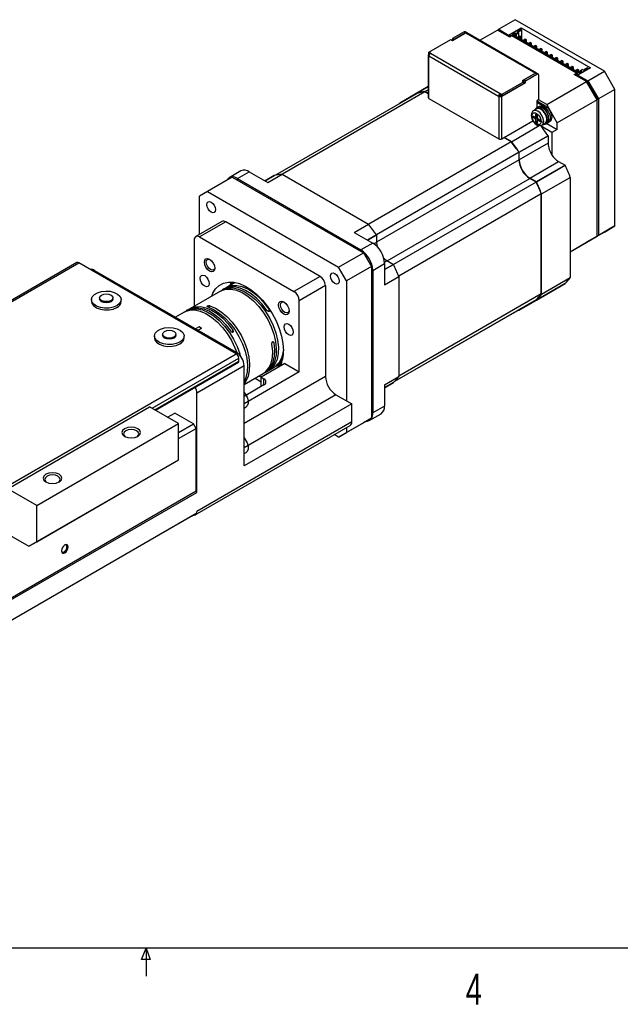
# Model space of a CAD drawing. Extents: x 11 to 421, y 5 to 275.
# Tile 3 of 7: x 206 to 252, y 6 to 81. Entities that reach past the tile are written whole.
import ezdxf
from ezdxf.enums import TextEntityAlignment as Align

# ---------------------------------------------------------------- set-up
doc = ezdxf.new("R2010")
doc.units = 0
doc.layers.get('0').update_dxf_attribs({"linetype": 'CONTINUOUS'})

msp = doc.modelspace()

# ---------------------------------------------------------------- linework, layer by layer
at = {"color": 7, "linetype": 'CONTINUOUS'}
for p, q in [((244.3433, 81.3767), (243.0705, 80.642)), ((251.2123, 77.4113), (244.3433, 81.3767)), ((240.4037, 80.4347), (239.5147, 79.9215)), ((239.5168, 79.7804), (240.5289, 80.3647)), ((240.5249, 80.3647), (239.636, 79.8516)), ((240.5249, 80.3647), (240.4037, 80.4347)), ((240.6126, 80.3744), (240.4914, 80.4444)), ((240.5289, 80.3647), (245.8989, 77.2647)), ((245.9846, 77.2732), (240.6146, 80.3732)), ((241.6098, 79.7987), (242.9695, 80.5837)), ((242.9695, 80.5837), (243.0705, 80.642)), ((243.919, 80.0355), (242.9695, 80.5837)), ((243.0705, 80.642), (243.8382, 80.1988)), ((243.8382, 80.1988), (244.8079, 80.7586)), ((244.7271, 80.6653), (243.8786, 80.1755)), ((244.1412, 80.2454), (244.3392, 80.3597)), ((244.1816, 80.2221), (244.3594, 80.3247)), ((244.3392, 80.3597), (244.4079, 80.3201)), ((244.3594, 80.3247), (244.3392, 80.3597)), ((244.3594, 80.3247), (244.3594, 80.1195)), ((244.4079, 80.3061), (244.5776, 80.4041)), ((244.4079, 80.2594), (244.618, 80.3807)), ((244.4079, 80.3201), (244.4079, 80.3061)), ((244.4079, 80.3061), (244.4079, 80.2594)), ((244.4847, 80.4437), (244.7978, 80.6245)), ((244.5534, 80.4041), (244.4847, 80.4437)), ((244.5251, 80.4204), (244.818, 80.5895)), ((244.5776, 80.4041), (244.5534, 80.4041)), ((244.618, 80.3807), (244.5776, 80.4041)), ((244.618, 80.0541), (244.618, 80.3807)), ((244.7271, 80.6653), (244.7978, 80.6245)), ((244.818, 80.5895), (244.7978, 80.6245)), ((244.8079, 80.7586), (250.1415, 77.6796)), ((244.8079, 80.607), (244.8079, 80.7586)), ((244.818, 80.5895), (244.818, 79.8547)), ((237.6985, 78.873), (239.3935, 79.8516)), ((239.3935, 79.8516), (239.5168, 79.7804)), ((239.636, 79.8516), (239.5147, 79.9215)), ((239.5147, 79.9215), (239.5147, 79.7816)), ((239.636, 79.8516), (239.636, 79.8492)), ((243.8382, 80.0822), (243.8382, 80.1988)), ((243.9695, 80.123), (243.8786, 80.1755)), ((243.8786, 80.1755), (243.8786, 80.0588)), ((244.0806, 80.1288), (243.919, 80.0355)), ((243.9695, 80.123), (244.0705, 80.1813)), ((243.9742, 80.0674), (243.9695, 80.123)), ((244.0705, 80.1813), (249.1415, 77.2539)), ((244.0705, 80.1813), (244.0752, 80.1257)), ((249.0506, 77.2597), (244.0806, 80.1288)), ((249.2526, 77.2947), (244.1412, 80.2454)), ((244.4079, 80.2594), (244.4079, 80.0915)), ((244.6968, 80.0996), (244.5958, 80.0413)), ((244.5958, 80.0413), (244.5958, 79.983)), ((244.6968, 79.983), (244.5958, 80.0413)), ((244.7978, 80.0413), (244.6968, 80.0996)), ((244.6968, 79.983), (244.7978, 80.0413)), ((244.6968, 79.9247), (244.6968, 79.983)), ((244.7978, 79.8664), (244.7978, 80.0413)), ((245.1009, 79.8664), (244.9999, 79.8081)), ((244.9999, 79.8081), (244.9999, 79.7498)), ((245.1009, 79.7497), (244.9999, 79.8081)), ((245.2019, 79.8081), (245.1009, 79.8664)), ((245.1009, 79.7497), (245.2019, 79.8081)), ((245.1009, 79.6914), (245.1009, 79.7497)), ((245.2019, 79.6331), (245.2019, 79.8081)), ((245.5049, 79.6331), (245.4039, 79.5748)), ((245.4039, 79.5748), (245.4039, 79.5165)), ((245.5049, 79.5165), (245.4039, 79.5748)), ((245.606, 79.5748), (245.5049, 79.6331)), ((245.5049, 79.5165), (245.606, 79.5748)), ((245.606, 79.3999), (245.606, 79.5748)), ((237.8217, 78.8019), (237.6985, 78.873)), ((237.6985, 78.7331), (237.6985, 78.873)), ((237.8217, 78.8019), (237.8197, 78.8007)), ((237.8197, 78.8007), (243.1897, 75.7007)), ((245.5049, 79.4582), (245.5049, 79.5165)), ((245.909, 79.3999), (245.808, 79.3415)), ((245.808, 79.3415), (245.808, 79.2832)), ((245.909, 79.2832), (245.808, 79.3415)), ((246.01, 79.3415), (245.909, 79.3999)), ((245.909, 79.2832), (246.01, 79.3415)), ((245.909, 79.2249), (245.909, 79.2832)), ((246.01, 79.1666), (246.01, 79.3415)), ((246.3131, 79.1666), (246.2121, 79.1083)), ((246.2121, 79.1083), (246.2121, 79.05)), ((246.3131, 79.05), (246.2121, 79.1083)), ((246.4141, 79.1083), (246.3131, 79.1666)), ((246.3131, 79.05), (246.4141, 79.1083)), ((246.3131, 78.9917), (246.3131, 79.05)), ((246.4141, 78.9334), (246.4141, 79.1083)), ((246.7171, 78.9333), (246.6161, 78.875)), ((246.6161, 78.875), (246.6161, 78.8167)), ((246.7171, 78.8167), (246.6161, 78.875)), ((246.8181, 78.875), (246.7171, 78.9333)), ((246.7171, 78.8167), (246.8181, 78.875)), ((246.7171, 78.7584), (246.7171, 78.8167)), ((246.8181, 78.7001), (246.8181, 78.875)), ((237.6463, 78.6596), (237.6463, 75.3934)), ((237.7005, 78.7319), (237.6965, 78.7296)), ((237.6965, 75.3234), (237.6965, 78.5896)), ((237.6965, 78.5896), (237.6985, 78.5884)), ((237.735, 78.712), (237.6985, 78.7331)), ((237.6985, 78.5908), (243.0685, 75.4908)), ((237.6985, 78.5884), (237.6985, 78.5908)), ((247.1212, 78.7001), (247.0202, 78.6418)), ((247.0202, 78.6418), (247.0202, 78.5835)), ((247.1212, 78.5834), (247.0202, 78.6418)), ((247.2222, 78.6418), (247.1212, 78.7001)), ((247.1212, 78.5834), (247.2222, 78.6418)), ((247.1212, 78.5252), (247.1212, 78.5834)), ((247.2222, 78.4668), (247.2222, 78.6418)), ((247.5252, 78.4668), (247.4242, 78.4085)), ((247.4242, 78.4085), (247.4242, 78.3502)), ((247.5252, 78.3502), (247.4242, 78.4085)), ((247.6263, 78.4085), (247.5252, 78.4668)), ((247.5252, 78.3502), (247.6263, 78.4085)), ((247.5252, 78.2919), (247.5252, 78.3502)), ((247.6263, 78.2336), (247.6263, 78.4085)), ((247.9293, 78.2336), (247.8283, 78.1752)), ((247.8283, 78.1752), (247.8283, 78.1169)), ((247.9293, 78.1169), (247.8283, 78.1752)), ((248.0303, 78.1752), (247.9293, 78.2336)), ((247.9293, 78.1169), (248.0303, 78.1752)), ((247.9293, 78.0586), (247.9293, 78.1169)), ((248.0303, 78.0003), (248.0303, 78.1752)), ((245.8989, 77.2647), (244.8867, 76.6804)), ((245.01, 76.7492), (245.8989, 77.2624)), ((246.0201, 77.1924), (245.8989, 77.2624)), ((246.1078, 77.2021), (245.9866, 77.2721)), ((248.3334, 78.0003), (248.2324, 77.942)), ((248.2324, 77.942), (248.2324, 77.8837)), ((248.3334, 77.8837), (248.2324, 77.942)), ((248.4344, 77.942), (248.3334, 78.0003)), ((248.3334, 77.8837), (248.4344, 77.942)), ((248.3334, 77.8254), (248.3334, 77.8837)), ((248.4344, 77.7671), (248.4344, 77.942)), ((248.7374, 77.767), (248.6364, 77.7087)), ((248.6364, 77.7087), (248.6364, 77.6504)), ((248.7374, 77.6504), (248.6364, 77.7087)), ((248.8384, 77.7087), (248.7374, 77.767)), ((248.7374, 77.6504), (248.8384, 77.7087)), ((248.7374, 77.5921), (248.7374, 77.6504)), ((248.8384, 77.5338), (248.8384, 77.7087)), ((248.889, 77.1664), (249.0506, 77.2597)), ((249.1415, 77.5338), (249.0405, 77.4755)), ((249.0405, 77.4755), (249.0405, 77.4172)), ((249.1415, 77.4171), (249.0405, 77.4755)), ((249.1415, 77.2539), (249.0405, 77.1956)), ((249.0506, 77.2597), (249.0506, 77.2014)), ((249.1314, 77.1431), (249.9799, 77.6329)), ((249.2425, 77.4755), (249.1415, 77.5338)), ((249.1415, 77.4171), (249.2425, 77.4755)), ((249.1415, 77.3589), (249.1415, 77.4171)), ((250.1415, 77.6796), (249.1718, 77.1198)), ((249.2425, 77.3005), (249.2425, 77.4755)), ((249.4506, 77.409), (249.2526, 77.2947)), ((249.3173, 77.4253), (249.3577, 77.4487)), ((249.3173, 77.332), (249.3173, 77.4253)), ((249.5274, 77.5466), (249.3577, 77.4487)), ((249.3577, 77.4487), (249.3819, 77.4487)), ((249.3819, 77.4487), (249.4506, 77.409)), ((249.3819, 77.3694), (249.3819, 77.4487)), ((249.5274, 77.5326), (249.5274, 77.5466)), ((249.5961, 77.493), (249.5274, 77.5326)), ((249.9092, 77.6738), (249.5961, 77.493)), ((249.9092, 77.6738), (249.9799, 77.6329)), ((249.9395, 76.6766), (251.2123, 77.4113)), ((249.9799, 77.6329), (249.9799, 77.5863)), ((252.0204, 76.0116), (251.2123, 77.4113)), ((243.3129, 75.4873), (245.1312, 76.5369)), ((245.01, 76.6093), (243.3149, 75.6307)), ((244.8867, 76.6804), (245.01, 76.6093)), ((245.01, 76.6116), (245.008, 76.6104)), ((245.1312, 76.6792), (245.01, 76.7492)), ((245.01, 76.6093), (245.01, 76.7492)), ((245.01, 76.6093), (245.01, 76.4693)), ((245.1312, 76.5369), (245.01, 76.6069)), ((245.1312, 76.6792), (246.0201, 77.1924)), ((245.1312, 76.5369), (245.1312, 76.6792)), ((246.1434, 77.1236), (246.1434, 75.2105)), ((246.7676, 74.8455), (249.8385, 76.6183)), ((249.8385, 76.6183), (248.889, 77.1664)), ((249.0405, 77.1956), (249.0301, 77.0849)), ((249.1314, 77.1431), (249.0405, 77.1956)), ((249.1314, 77.0265), (249.1314, 77.1431)), ((249.1718, 77.1198), (249.1718, 77.0031)), ((249.1718, 77.1198), (249.9395, 76.6766)), ((250.6466, 75.2185), (249.8385, 76.6183)), ((249.8385, 76.6182), (249.8977, 76.5841)), ((249.8977, 76.5841), (249.8681, 76.567)), ((249.8977, 76.5841), (250.6466, 75.2869)), ((249.9395, 76.6766), (250.7476, 75.2769)), ((237.3888, 75.8159), (226.4186, 69.4829)), ((237.6463, 76.2274), (236.7773, 75.7257)), ((237.3833, 75.8424), (237.6463, 75.9942)), ((237.6463, 75.6906), (237.3834, 75.8424)), ((237.6463, 75.6673), (237.3888, 75.8159)), ((245.01, 76.4693), (243.3149, 75.4908)), ((252.0204, 76.0116), (250.7476, 75.2769)), ((252.0204, 65.5132), (252.0204, 76.0116)), ((236.7974, 75.7024), (225.9005, 69.4117)), ((236.7772, 75.7255), (235.464, 74.9673)), ((236.7772, 75.7256), (236.7772, 75.6907)), ((237.6965, 75.3234), (243.0705, 72.2211)), ((243.1897, 75.5584), (243.0685, 75.4884)), ((243.0685, 75.4908), (243.0685, 75.4884)), ((243.0685, 75.4884), (243.0705, 75.4873)), ((243.0705, 75.4873), (243.0705, 72.2211)), ((243.1917, 75.7019), (243.1897, 75.7007)), ((243.1897, 75.5607), (243.1917, 75.5619)), ((243.1897, 75.5607), (243.1897, 75.5584)), ((243.1897, 75.5584), (243.1917, 75.5572)), ((243.1917, 75.7019), (243.3149, 75.6307)), ((243.1917, 75.5619), (243.1917, 75.7019)), ((243.3149, 75.4908), (243.1917, 75.5619)), ((243.1917, 75.5572), (243.1957, 75.5596)), ((243.3129, 72.2211), (243.3129, 75.4873)), ((243.3149, 75.6307), (243.3149, 75.4908)), ((246.1434, 75.2105), (246.0201, 75.1394)), ((246.0201, 75.1394), (246.0201, 74.9971)), ((246.0201, 74.9971), (246.0201, 74.5923)), ((246.505, 74.7172), (246.0201, 74.9971)), ((246.7676, 74.8455), (246.1393, 75.2082)), ((246.1413, 75.0671), (246.6262, 74.7871)), ((250.6466, 75.2185), (247.5758, 73.4458)), ((250.6466, 75.2869), (250.617, 75.2698)), ((250.6466, 75.2869), (250.6466, 75.2185)), ((250.6466, 64.7202), (250.6466, 75.2185)), ((250.7476, 75.2769), (250.7476, 64.7785)), ((235.4941, 74.95), (235.4641, 74.9673)), ((246.0018, 74.5157), (245.7593, 74.3758)), ((246.0944, 74.6352), (245.9732, 74.5652)), ((246.1883, 74.7059), (246.0873, 74.6476)), ((246.6262, 74.7871), (246.505, 74.7172)), ((247.5758, 73.4458), (246.7676, 74.8455)), ((243.3129, 72.2211), (245.7102, 73.605)), ((245.7272, 73.9648), (245.8484, 73.8948)), ((245.8484, 73.7782), (245.7272, 73.8482)), ((245.9696, 73.8482), (245.8484, 73.7782)), ((245.9018, 73.8873), (245.9696, 73.8482)), ((245.9055, 73.8892), (246.0268, 73.9592)), ((245.9292, 73.9415), (245.9292, 74.0815)), ((246.0504, 73.7082), (245.9292, 73.6382)), ((245.9292, 73.4982), (245.9292, 73.6382)), ((246.0302, 73.9614), (246.0268, 73.9592)), ((246.0302, 74.025), (246.0302, 73.8832)), ((246.0302, 73.5799), (246.0302, 73.4399)), ((246.0504, 73.7082), (246.0504, 73.63)), ((246.1751, 73.7022), (246.0539, 73.6322)), ((246.111, 73.7432), (246.2323, 73.6732)), ((246.2323, 73.5566), (246.111, 73.6266)), ((246.1751, 73.7022), (246.1788, 73.7041)), ((246.8015, 73.4103), (246.9025, 73.4687)), ((246.9613, 73.5163), (246.9976, 73.5372)), ((244.0503, 71.9937), (246.1918, 73.2299)), ((247.1717, 72.6993), (246.3302, 73.185)), ((246.4021, 73.2623), (246.6446, 73.4022)), ((246.6731, 73.3527), (246.7944, 73.4227)), ((246.7726, 73.3962), (247.5758, 72.9325)), ((247.5758, 72.9325), (247.1717, 72.6993)), ((247.5758, 72.9325), (247.5758, 73.4458)), ((244.0448, 71.9735), (233.0691, 65.6374)), ((244.0448, 71.9735), (243.4644, 72.3086)), ((244.0503, 71.9937), (243.4846, 72.3202)), ((246.8686, 72.4544), (244.6563, 71.1773)), ((244.6564, 71.1771), (246.8687, 72.4542)), ((246.8687, 72.4542), (246.8687, 71.871)), ((247.1717, 72.6993), (247.1717, 70.9676)), ((246.8687, 71.871), (244.6564, 70.5939)), ((244.6362, 71.1772), (233.6602, 64.8408)), ((244.6362, 70.6056), (244.6362, 71.1772)), ((244.6564, 70.5939), (244.6564, 71.1771)), ((245.4645, 69.1942), (247.6768, 70.4713)), ((247.6768, 70.4713), (248.1817, 70.1798)), ((223.2348, 69.7422), (222.3256, 69.2174)), ((222.9684, 69.1537), (223.8776, 69.6786)), ((223.8776, 69.6786), (225.2918, 68.8621)), ((248.1817, 70.1798), (245.9695, 68.9027)), ((245.9697, 68.9025), (248.1819, 70.1796)), ((222.5644, 69.2704), (220.6451, 68.1624)), ((222.5644, 69.2704), (232.6659, 63.4389)), ((222.9684, 69.1537), (232.4639, 63.6721)), ((225.7868, 69.3811), (225.0898, 68.9787)), ((225.2918, 68.8621), (226.3929, 69.4978)), ((226.3929, 69.4977), (233.0598, 65.649)), ((245.9695, 68.9027), (245.4645, 69.1942)), ((245.9595, 68.8852), (245.4645, 69.1709)), ((246.3737, 67.9695), (248.5859, 69.2466)), ((248.5859, 69.2465), (248.5859, 61.5478)), ((220.6451, 68.1624), (220.039, 67.8124)), ((220.6451, 68.1624), (230.7466, 62.3309)), ((245.9595, 68.8852), (234.9835, 62.5488)), ((220.039, 64.8564), (220.039, 67.8124)), ((246.3535, 67.9748), (235.3778, 61.6386)), ((246.3535, 60.2887), (246.3535, 67.9748)), ((246.3737, 60.2707), (246.3737, 67.9694)), ((221.7736, 65.8578), (219.7533, 64.6915)), ((222.0593, 65.8295), (220.039, 64.6632)), ((229.3324, 61.6309), (222.0593, 65.8295)), ((231.9588, 65.0134), (233.0599, 65.649)), ((252.0204, 65.5132), (250.7476, 64.7785)), ((251.2123, 65.0466), (252.0204, 65.5132)), ((219.6349, 64.4299), (219.6349, 59.3392)), ((220.039, 64.6632), (227.3121, 60.4646)), ((231.9588, 65.0134), (233.373, 64.197)), ((233.666, 64.8324), (233.666, 64.2493)), ((248.5859, 63.5305), (250.6466, 64.7202)), ((250.6466, 64.7202), (249.8385, 64.2535)), ((251.2123, 65.0466), (249.9395, 64.3118)), ((250.7476, 64.7785), (249.9395, 64.3118)), ((233.373, 64.197), (232.4639, 63.6721)), ((248.5859, 63.5304), (249.8385, 64.2535)), ((249.9395, 64.3118), (249.9395, 64.3118)), ((230.7466, 62.3309), (232.6659, 63.4389)), ((232.6659, 63.4389), (233.272, 62.3891)), ((210.6027, 62.6948), (164.9439, 36.3364)), ((165.0867, 36.3223), (210.7456, 62.6806)), ((222.8674, 55.6828), (210.7456, 62.6806)), ((231.3527, 61.2811), (230.7466, 62.3309)), ((233.272, 62.3891), (231.3527, 61.2811)), ((233.272, 62.3891), (233.272, 50.7242)), ((233.373, 62.0975), (234.2821, 62.6223)), ((234.2821, 62.6223), (234.2821, 60.9892)), ((234.4741, 62.8496), (234.9791, 62.558)), ((211.9578, 62.0974), (222.8674, 55.7994)), ((229.3324, 61.6309), (227.3121, 60.4646)), ((233.373, 62.0975), (233.373, 51.1325)), ((234.2821, 60.9892), (235.3832, 61.6248)), ((235.3832, 61.6248), (235.3832, 53.9261)), ((246.3737, 60.2707), (248.5859, 61.5478)), ((221.9304, 60.6644), (221.8092, 60.5944)), ((222.7907, 61.161), (222.092, 60.7577)), ((222.4751, 60.9788), (222.5321, 61.1955)), ((223.6804, 60.8114), (223.4769, 60.8892)), ((229.7365, 60.931), (227.7162, 59.7647)), ((229.7365, 60.931), (229.7365, 53.9321)), ((231.3527, 61.2811), (231.3527, 52.0659)), ((245.9697, 59.8041), (248.1819, 61.0812)), ((248.1819, 61.0812), (245.9697, 59.8041)), ((211.7241, 59.8465), (211.7241, 59.7066)), ((212.3526, 59.9865), (212.3526, 59.8932)), ((213.3812, 59.8932), (213.3812, 59.9865)), ((214.0098, 59.7066), (214.0098, 59.8465)), ((221.6475, 60.5011), (219.304, 59.1482)), ((245.9595, 59.8332), (235.0625, 53.5425)), ((246.3535, 60.2887), (235.3832, 53.9557)), ((246.8687, 60.3229), (244.6564, 59.0458)), ((244.6564, 59.0457), (246.8686, 60.3228)), ((246.8687, 60.3231), (246.8687, 60.3229)), ((227.7162, 54.2822), (227.7162, 59.7647)), ((244.6564, 59.0458), (244.6564, 59.081)), ((245.9393, 59.8215), (245.9695, 59.8041)), ((218.8595, 58.8916), (218.1852, 58.5023)), ((219.1424, 59.0549), (219.0211, 58.9849)), ((244.6362, 59.069), (235.0619, 53.5419)), ((244.6362, 59.069), (244.6362, 59.0693)), ((220.0277, 57.7648), (219.7453, 57.6017)), ((220.1854, 57.6331), (219.9382, 57.4904)), ((220.1854, 57.6331), (220.0277, 57.7648)), ((216.5728, 57.0474), (216.5728, 56.9074)), ((217.2014, 57.1874), (217.2014, 57.0941)), ((218.2299, 57.0941), (218.2299, 57.1874)), ((218.8585, 56.9074), (218.8585, 57.0474)), ((225.7828, 56.5143), (225.6982, 56.617)), ((177.2085, 29.3245), (222.8674, 55.6828)), ((223.0695, 55.0996), (223.0695, 55.3329)), ((226.4857, 55.7918), (226.5014, 55.7786)), ((216.6464, 51.3434), (223.0399, 55.0342)), ((223.4735, 54.7496), (219.837, 52.6503)), ((223.4735, 47.0508), (223.4735, 54.7496)), ((226.605, 54.9237), (224.7867, 53.874)), ((225.0975, 54.245), (225.7844, 54.6416)), ((225.5589, 54.6065), (225.6104, 54.5809)), ((225.946, 54.7349), (226.327, 54.9549)), ((226.2624, 54.7338), (226.0463, 54.7928)), ((226.605, 54.9237), (227.7162, 54.2822)), ((227.7162, 54.2822), (223.4735, 51.833)), ((223.4735, 53.3076), (224.9358, 54.1517)), ((224.3173, 53.7947), (224.7867, 53.5237)), ((224.8313, 53.8998), (224.5604, 53.935)), ((224.7867, 53.874), (224.9988, 53.7516)), ((224.7867, 53.1626), (224.7867, 53.874)), ((234.2821, 53.2904), (235.3832, 53.926)), ((224.9988, 53.285), (223.4735, 52.4045)), ((234.2821, 53.057), (234.9792, 53.4594)), ((234.2821, 53.2904), (234.2821, 51.6573)), ((219.837, 45.0214), (219.837, 52.6503)), ((230.5446, 52.5324), (231.7568, 51.8326)), ((205.2908, 45.3028), (216.2004, 51.6008)), ((218.4228, 50.3179), (216.2004, 51.6008)), ((231.7568, 51.8326), (223.4735, 47.0508)), ((223.4735, 51.5092), (223.6239, 51.596)), ((231.7568, 50.4328), (231.7568, 51.8326)), ((234.2821, 51.6573), (233.373, 51.1325)), ((217.5889, 50.7993), (218.1339, 51.1138)), ((219.5743, 50.2823), (218.1339, 51.1138)), ((233.1067, 50.5438), (234.0158, 51.0687)), ((207.5131, 44.0199), (218.4228, 50.3179)), ((218.4228, 47.5183), (218.4228, 50.3179)), ((218.4228, 49.6175), (219.5743, 50.2823)), ((219.7764, 49.9323), (219.5743, 50.2823)), ((219.7186, 43.29), (231.6384, 50.1712)), ((231.7568, 50.4328), (219.837, 43.5517)), ((232.6659, 50.3742), (230.7466, 49.2662)), ((231.3527, 49.6162), (233.272, 50.7242)), ((231.3527, 50.0063), (231.3527, 49.6162)), ((233.272, 50.7242), (232.6659, 50.3742)), ((218.4228, 49.1509), (219.7764, 49.9323)), ((219.7764, 45.1264), (219.7764, 49.9323)), ((230.7466, 49.2662), (230.4087, 49.4613)), ((230.7466, 49.2662), (231.3527, 49.6162)), ((223.4735, 48.0098), (223.6239, 48.0966)), ((206.907, 40.8703), (217.8167, 47.1683)), ((207.5131, 41.2203), (218.4228, 47.5183)), ((217.8167, 47.1683), (218.4228, 47.5183)), ((179.3703, 21.8005), (219.7764, 45.1264)), ((179.4309, 21.6955), (219.837, 45.0214)), ((207.5131, 44.0199), (205.2908, 45.3028)), ((219.837, 45.0214), (219.7764, 45.1264)), ((207.5131, 41.2203), (207.5131, 44.0199)), ((179.0268, 19.8757), (219.4329, 43.2017)), ((179.4309, 20.1091), (219.837, 43.435)), ((202.7058, 43.2956), (206.907, 40.8703)), ((219.4329, 43.2017), (219.5518, 43.2703)), ((219.5518, 43.2703), (219.8191, 43.4247)), ((219.8191, 43.4247), (219.837, 43.435)), ((219.837, 43.435), (219.837, 43.5517)), ((206.907, 40.8703), (207.5131, 41.2203)), ((415.9568, 9.9587), (15.9068, 9.9587)), ((215.5889, 9.0805), (215.9254, 9.9587)), ((215.9254, 9.9587), (215.9254, 7.8048)), ((215.9254, 9.9587), (216.2443, 9.0805)), ((216.2443, 9.0805), (215.5889, 9.0805))]:
    msp.add_line(p, q, dxfattribs=at)
at = {"color": 8, "linetype": 'CONTINUOUS'}
for p, q in [((236.7773, 75.7258), (237.6463, 76.2274)), ((235.4641, 74.9673), (236.7772, 75.7254)), ((245.7272, 73.8482), (245.8282, 73.9065)), ((245.9292, 74.0815), (245.9797, 74.1107)), ((246.0302, 73.9998), (245.9292, 73.9415)), ((246.0302, 73.5566), (245.9292, 73.4982)), ((246.2121, 73.6849), (246.111, 73.6266)), ((246.2828, 73.5857), (246.2323, 73.5566)), ((244.6362, 70.6056), (233.666, 64.2726)), ((222.9179, 69.0662), (222.9684, 69.1537)), ((225.0898, 68.9787), (225.7868, 69.3811)), ((234.4943, 62.8379), (245.4645, 69.1709)), ((233.6659, 64.8326), (232.9689, 64.4303)), ((232.9691, 64.4301), (233.666, 64.8324)), ((232.4134, 63.5846), (232.4639, 63.6721)), ((233.666, 64.2493), (233.4691, 64.1356)), ((234.2771, 62.7358), (234.4741, 62.8496)), ((234.9791, 62.558), (234.2821, 62.1557)), ((234.2821, 62.1555), (234.9792, 62.5579)), ((211.9578, 62.0974), (211.8568, 62.0391)), ((233.373, 62.0975), (233.272, 62.0975)), ((220.8444, 59.375), (220.7654, 59.2527)), ((225.408, 58.9436), (225.399, 59.1139)), ((222.62, 57.3341), (222.611, 57.5044)), ((216.4025, 51.4842), (223.0695, 55.3329)), ((222.8674, 55.7994), (222.7665, 55.7411)), ((216.6046, 51.3675), (223.0695, 55.0996)), ((229.7365, 53.9321), (223.4735, 50.3166)), ((224.9988, 53.285), (224.9988, 53.7516)), ((234.9792, 53.4594), (234.2821, 53.057)), ((230.5446, 52.5324), (223.4735, 48.4503)), ((233.373, 51.1325), (233.272, 51.1325))]:
    msp.add_line(p, q, dxfattribs=at)
at = {"color": 7, "linetype": 'CONTINUOUS', "flags": 128}
for points in [[(235.464, 74.9673), (235.4098, 74.914), (235.3807, 74.8843)], [(246.5061, 73.3223), (246.5505, 73.32), (246.699, 73.37), (246.7924, 73.5063), (246.8172, 73.7088), (246.7696, 73.948), (246.6567, 74.1888), (246.4949, 74.3959), (246.308, 74.539), (246.1233, 74.5973), (245.9678, 74.562), (245.8644, 74.4385), (245.8632, 74.4358)], [(246.6446, 73.4022), (246.6446, 73.4022), (246.7431, 73.5157), (246.7777, 73.6966), (246.7431, 73.9174), (246.6446, 74.1446), (246.4971, 74.3435), (246.3232, 74.4839), (246.1492, 74.5444), (246.0018, 74.5157)], [(246.9495, 73.7374), (246.911, 73.9828), (246.8015, 74.2352), (246.6377, 74.4562), (246.4444, 74.6122), (246.2511, 74.6794), (246.0872, 74.6475), (246.0233, 74.5942)], [(246.7944, 73.4227), (246.8202, 73.44), (246.9137, 73.5763), (246.9384, 73.7788), (246.8909, 74.018), (246.7779, 74.2587), (246.6161, 74.4659), (246.4292, 74.609), (246.2445, 74.6672), (246.0944, 74.6352)], [(246.1883, 74.7059), (246.2023, 74.7134), (246.3795, 74.7339), (246.5844, 74.6463), (246.7828, 74.465)], [(246.6262, 74.7871), (246.8272, 74.6249), (246.9976, 74.3951), (247.1115, 74.1325), (247.1515, 73.8773), (247.1115, 73.6683), (246.9976, 73.5372), (246.9976, 73.5372)], [(246.7828, 74.465), (246.8932, 74.3094), (246.9784, 74.1375), (247.0321, 73.9621), (247.0505, 73.7957), (247.0321, 73.6505), (246.9784, 73.537), (246.9025, 73.4687)], [(245.6262, 73.9648), (245.6403, 74.071), (245.6969, 74.1689), (245.7472, 74.2025), (245.8133, 74.217), (245.8927, 74.2067), (245.9797, 74.169), (246.0667, 74.1062), (246.1461, 74.0249), (246.2122, 73.9341), (246.2626, 73.8424), (246.3191, 73.6791), (246.3333, 73.5566)], [(246.3333, 73.5566), (246.3191, 73.4504), (246.2626, 73.3525), (246.2122, 73.3189), (246.1461, 73.3044), (246.0667, 73.3148), (245.9797, 73.3524), (245.8927, 73.4152), (245.8133, 73.4965), (245.7472, 73.5873), (245.6969, 73.679), (245.6403, 73.8423), (245.6262, 73.9648)], [(245.7272, 73.8482), (245.7078, 73.8638), (245.6915, 73.8859), (245.6805, 73.9111), (245.6767, 73.9356), (245.6805, 73.9557), (245.6915, 73.9683), (245.7078, 73.9715), (245.7272, 73.9648)], [(245.9292, 74.0815), (245.933, 74.1014), (245.9437, 74.114), (245.9598, 74.1174), (245.9789, 74.1111), (245.9981, 74.096), (246.0146, 74.0744), (246.0258, 74.0495), (246.0302, 74.025)], [(246.0302, 73.4399), (246.0264, 73.4198), (246.0154, 73.4072), (245.999, 73.404), (245.9797, 73.4108), (245.9604, 73.4264), (245.944, 73.4485), (245.9331, 73.4737), (245.9292, 73.4982)], [(246.2323, 73.6732), (246.2516, 73.6576), (246.268, 73.6355), (246.2789, 73.6103), (246.2828, 73.5858), (246.2789, 73.5657), (246.268, 73.5531), (246.2516, 73.5499), (246.2323, 73.5566)], [(246.7233, 73.3817), (246.8015, 73.4104), (246.911, 73.5364), (246.9495, 73.7374)], [(225.7868, 69.3811), (225.7868, 69.3811), (225.7868, 69.3811), (225.7868, 69.3811)], [(220.934, 66.5771), (220.8064, 66.6801), (220.6983, 66.826), (220.626, 66.9926), (220.6006, 67.1545), (220.626, 67.2872), (220.6983, 67.3703), (220.8064, 67.3914), (220.934, 67.347), (221.0616, 67.2441), (221.1697, 67.0982), (221.242, 66.9316), (221.2673, 66.7696), (221.242, 66.637), (221.1697, 66.5538), (221.0616, 66.5328), (220.934, 66.5771)], [(233.666, 64.2493), (233.6815, 64.0583), (233.7074, 63.9303)], [(220.4143, 62.73), (220.4451, 62.8908), (220.5327, 62.9916), (220.6638, 63.0171), (220.8184, 62.9633), (220.973, 62.8385), (221.1041, 62.6617), (221.1917, 62.4598), (221.2225, 62.2635), (221.1917, 62.1027), (221.1041, 62.0018), (220.973, 61.9764), (220.8184, 62.0301), (220.6638, 62.1549), (220.5327, 62.3317), (220.4451, 62.5337), (220.4143, 62.73)], [(220.5675, 62.73), (220.5924, 62.8603), (220.6634, 62.942), (220.7696, 62.9627), (220.8588, 62.9377)], [(234.2185, 63.045), (234.3164, 62.9585), (234.4741, 62.8496)], [(221.2205, 62.3111), (221.1975, 62.2215), (221.1265, 62.1398), (221.0203, 62.1192), (220.895, 62.1627), (220.7696, 62.2639), (220.6634, 62.4072), (220.5924, 62.5709), (220.5675, 62.73)], [(220.7966, 61.0764), (220.7697, 60.9357), (220.6931, 60.8474), (220.5784, 60.8252), (220.4431, 60.8722), (220.3078, 60.9814), (220.1931, 61.1361), (220.1164, 61.3128), (220.0895, 61.4846), (220.1164, 61.6253), (220.1931, 61.7135), (220.3078, 61.7358), (220.4431, 61.6887), (220.5784, 61.5795), (220.6931, 61.4248), (220.7697, 61.2481), (220.7966, 61.0764)], [(230.4577, 61.0792), (230.3301, 61.1822), (230.222, 61.328), (230.1497, 61.4946), (230.1244, 61.6566), (230.1497, 61.7893), (230.222, 61.8724), (230.3301, 61.8934), (230.4577, 61.8491), (230.5853, 61.7462), (230.6934, 61.6003), (230.7657, 61.4337), (230.7911, 61.2717), (230.7657, 61.1391), (230.6934, 61.0559), (230.5853, 61.0349), (230.4577, 61.0792)], [(220.9892, 60.121), (221.0735, 60.3304), (221.285, 60.6737), (221.5584, 60.936), (221.8867, 61.1107), (222.2613, 61.193), (222.6726, 61.1809), (223.1098, 61.0748), (223.5617, 60.8773), (224.0165, 60.5935), (224.4625, 60.2309), (224.8881, 59.7988), (225.2823, 59.3085), (225.6349, 58.7725), (225.9367, 58.2048), (226.18, 57.6201), (226.3584, 57.0335), (226.4673, 56.4603), (226.504, 55.9152)], [(221.6475, 60.5011), (221.7369, 60.5478), (222.0859, 60.6524), (222.4755, 60.6593), (222.8939, 60.5683), (223.3285, 60.3821), (223.7663, 60.1064), (224.1941, 59.7494), (224.5989, 59.3219), (224.9686, 58.8368), (225.2921, 58.3087), (225.5596, 57.7534), (225.7631, 57.1877), (225.8964, 56.6287), (225.9555, 56.0931), (225.9387, 55.5971), (225.8464, 55.1557), (225.6814, 54.7821), (225.4488, 54.4876)], [(221.7302, 60.5446), (221.8986, 60.6411), (222.2476, 60.7457), (222.6371, 60.7526), (223.0555, 60.6616), (223.4902, 60.4754), (223.9279, 60.1997), (224.3557, 59.8427), (224.7605, 59.4152), (225.1303, 58.9301), (225.4538, 58.402), (225.7213, 57.8467), (225.9247, 57.281), (226.058, 56.722), (226.1172, 56.1864), (226.1003, 55.6904), (226.008, 55.249), (225.8431, 54.8754), (225.6104, 54.5809)], [(225.2374, 59.0206), (224.866, 59.5037), (224.46, 59.9286), (224.0316, 60.2825), (223.5937, 60.5547), (223.1594, 60.7371), (222.7419, 60.8242), (222.3538, 60.8133), (222.0067, 60.7048), (221.9304, 60.6644)], [(225.399, 59.1139), (225.0276, 59.597), (224.6216, 60.0219), (224.1932, 60.3758), (223.7553, 60.648), (223.321, 60.8304), (222.9036, 60.9175), (222.5154, 60.9066), (222.1683, 60.7981), (222.013, 60.7078)], [(222.4034, 60.9374), (222.4069, 60.9475), (222.512, 61.1967)], [(222.578, 61.1918), (222.5442, 61.0981), (222.5139, 61.0012)], [(223.4769, 60.8892), (223.4433, 60.9053), (223.4261, 60.9253), (223.426, 60.9426), (223.4302, 60.9487)], [(248.1819, 61.0812), (248.1819, 61.0812), (248.1819, 61.0812)], [(213.675, 59.38), (213.4009, 59.2632), (213.0794, 59.1983), (212.739, 59.1909), (212.4099, 59.2418), (212.1214, 59.3465), (211.8992, 59.4955), (211.763, 59.6758), (211.7249, 59.8712), (211.7882, 60.0644), (211.9474, 60.2383), (212.1883, 60.3774), (212.4895, 60.4693), (212.8242, 60.5058), (213.1627, 60.4838), (213.475, 60.4052), (213.7332, 60.2769), (213.9144, 60.1104), (214.0026, 59.9204), (213.9898, 59.7239), (213.8773, 59.5383), (213.675, 59.38)], [(213.2306, 59.7766), (213.0637, 59.7122), (212.8669, 59.6896), (212.6701, 59.7122), (212.5033, 59.7766), (212.3918, 59.8729), (212.3526, 59.9865), (212.3918, 60.1001), (212.5033, 60.1965), (212.6701, 60.2608), (212.8669, 60.2834), (213.0637, 60.2608), (213.2306, 60.1965), (213.3421, 60.1001), (213.3812, 59.9865), (213.3421, 59.8729), (213.2306, 59.7766)], [(213.2306, 59.6833), (213.0637, 59.6189), (212.8669, 59.5963), (212.6701, 59.6189), (212.5033, 59.6833), (212.3918, 59.7796), (212.3526, 59.8932)], [(213.3812, 59.8932), (213.3421, 59.7796), (213.2306, 59.6833)], [(211.7241, 59.7066), (211.763, 59.5358), (211.8992, 59.3555), (212.1214, 59.2065), (212.4099, 59.1019), (212.739, 59.051), (213.0794, 59.0583), (213.4009, 59.1233), (213.675, 59.24)], [(218.9422, 58.9351), (219.1105, 59.0316), (219.4595, 59.1362), (219.8491, 59.1431), (220.2675, 59.0521), (220.7021, 58.8659), (221.1399, 58.5902), (221.5677, 58.2332), (221.9725, 57.8058), (222.3422, 57.3206), (222.6657, 56.7925), (222.9332, 56.2372), (223.1367, 55.6715), (223.18, 55.5187)], [(219.1424, 59.0549), (219.2187, 59.0953), (219.5658, 59.2038), (219.9539, 59.2147), (220.3714, 59.1276), (220.8056, 58.9452), (221.2436, 58.673), (221.672, 58.3191), (222.078, 57.8942), (222.4493, 57.4111)], [(219.225, 59.0984), (219.3803, 59.1886), (219.7274, 59.2971), (220.1156, 59.308), (220.533, 59.2209), (220.9673, 59.0385), (221.4052, 58.7663), (221.8336, 58.4124), (222.2396, 57.9875), (222.611, 57.5044)], [(220.6828, 59.2817), (220.6492, 59.2977), (220.632, 59.3176), (220.6319, 59.3348), (220.642, 59.3493), (220.6575, 59.3606), (220.683, 59.372), (220.7126, 59.38), (220.7547, 59.3853), (220.8067, 59.3834), (220.8444, 59.375)], [(220.6828, 59.2817), (221.1177, 59.0931), (221.5553, 58.8151), (221.9827, 58.4562), (222.3867, 58.027), (222.7554, 57.5406), (223.0775, 57.0115), (223.3435, 56.4557), (223.5452, 55.89), (223.6766, 55.3314), (223.7337, 54.7967), (223.7149, 54.3019), (223.6207, 53.8621), (223.4735, 53.5239)], [(220.8444, 59.375), (221.2793, 59.1864), (221.717, 58.9085), (222.1443, 58.5495), (222.5484, 58.1203), (222.917, 57.6339), (223.2392, 57.1048), (223.5051, 56.5491), (223.7068, 55.9833), (223.8382, 55.4247), (223.8953, 54.89), (223.8765, 54.3952), (223.7823, 53.9554), (223.6155, 53.5837), (223.4735, 53.3876)], [(225.399, 59.1139), (225.4252, 59.0636), (225.4358, 59.0133), (225.4319, 58.9778), (225.4198, 58.9538), (225.4037, 58.9399), (225.379, 58.9322), (225.3516, 58.9341), (225.3138, 58.949), (225.2688, 58.9833), (225.2374, 59.0206)], [(226.1286, 59.4312), (226.1594, 59.592), (226.247, 59.6928), (226.3781, 59.7183), (226.5327, 59.6645), (226.6873, 59.5397), (226.8184, 59.3629), (226.906, 59.161), (226.9368, 58.9647), (226.906, 58.8039), (226.8184, 58.7031), (226.6873, 58.6776), (226.5327, 58.7313), (226.3781, 58.8561), (226.247, 59.0329), (226.1594, 59.2349), (226.1286, 59.4312)], [(226.2818, 59.4312), (226.3067, 59.5615), (226.3777, 59.6432), (226.4839, 59.6639), (226.573, 59.6389)], [(226.9347, 59.0124), (226.9118, 58.9227), (226.8408, 58.841), (226.7346, 58.8204), (226.6093, 58.864), (226.4839, 58.9651), (226.3777, 59.1084), (226.3067, 59.2721), (226.2818, 59.4312)], [(218.8595, 58.8916), (218.9489, 58.9383), (219.2979, 59.0429), (219.6875, 59.0498), (220.1059, 58.9588), (220.5405, 58.7726), (220.9783, 58.4969), (221.406, 58.1399), (221.8109, 57.7124), (222.1806, 57.2273), (222.5041, 56.6992), (222.7716, 56.1439), (222.9135, 55.7708)], [(244.5427, 59.015), (244.5831, 59.0254), (244.6563, 59.0457)], [(218.5238, 56.5809), (218.2497, 56.4641), (217.9281, 56.3992), (217.5877, 56.3918), (217.2586, 56.4427), (216.9702, 56.5473), (216.748, 56.6964), (216.6117, 56.8767), (216.5736, 57.0721), (216.6369, 57.2653), (216.7961, 57.4392), (217.037, 57.5783), (217.3382, 57.6702), (217.6729, 57.7067), (218.0114, 57.6847), (218.3237, 57.6061), (218.5819, 57.4778), (218.7631, 57.3113), (218.8513, 57.1213), (218.8386, 56.9248), (218.7261, 56.7391), (218.5238, 56.5809)], [(220.16, 57.6184), (220.118, 57.6706), (220.0277, 57.7648)], [(227.2616, 57.3442), (227.2347, 57.2035), (227.158, 57.1153), (227.0433, 57.093), (226.908, 57.14), (226.7727, 57.2492), (226.658, 57.4039), (226.5814, 57.5806), (226.5545, 57.7524), (226.5814, 57.8931), (226.658, 57.9813), (226.7727, 58.0036), (226.908, 57.9566), (227.0433, 57.8474), (227.158, 57.6927), (227.2347, 57.516), (227.2616, 57.3442)], [(216.5728, 56.9074), (216.6117, 56.7367), (216.748, 56.5564), (216.9702, 56.4074), (217.2586, 56.3027), (217.5877, 56.2518), (217.9281, 56.2592), (218.2497, 56.3241), (218.5238, 56.4409)], [(218.0793, 56.9775), (217.9125, 56.9131), (217.7156, 56.8905), (217.5188, 56.9131), (217.352, 56.9775), (217.2405, 57.0738), (217.2014, 57.1874), (217.2405, 57.301), (217.352, 57.3973), (217.5188, 57.4617), (217.7156, 57.4843), (217.9125, 57.4617), (218.0793, 57.3973), (218.1908, 57.301), (218.2299, 57.1874), (218.1908, 57.0738), (218.0793, 56.9775)], [(218.0793, 56.8842), (217.9125, 56.8198), (217.7156, 56.7972), (217.5188, 56.8198), (217.352, 56.8842), (217.2405, 56.9805), (217.2014, 57.0941)], [(218.2299, 57.0941), (218.1908, 56.9805), (218.0793, 56.8842)], [(222.611, 57.5044), (222.6372, 57.4541), (222.6478, 57.4038), (222.6439, 57.3683), (222.6318, 57.3443), (222.6157, 57.3304), (222.591, 57.3227), (222.5636, 57.3246), (222.5258, 57.3395), (222.4807, 57.3738), (222.4493, 57.4111)], [(224.9358, 54.1517), (225.1444, 54.3042), (225.3822, 54.5919), (225.5529, 54.9595), (225.6512, 55.396), (225.6742, 55.8881), (225.6211, 56.421)], [(225.0148, 54.2016), (225.306, 54.3975), (225.5438, 54.6852), (225.7145, 55.0528), (225.8128, 55.4893), (225.8358, 55.9814), (225.7828, 56.5143)], [(225.6211, 56.421), (225.6183, 56.475), (225.6271, 56.5284), (225.642, 56.5656), (225.6596, 56.5905), (225.6771, 56.6046), (225.6997, 56.612), (225.7214, 56.6092), (225.747, 56.5923), (225.7713, 56.5548), (225.7828, 56.5143)], [(225.6104, 54.5809), (225.5799, 54.5547), (225.5416, 54.526), (225.5089, 54.5036), (225.4821, 54.4864), (225.462, 54.4744), (225.443, 54.464), (225.4309, 54.4588), (225.4249, 54.4593), (225.4321, 54.4706), (225.4488, 54.4876)], [(226.2455, 54.7162), (226.0927, 54.7315), (225.9495, 54.7565)], [(226.0851, 54.8152), (226.1846, 54.7928), (226.2822, 54.7753)], [(234.9792, 53.4594), (234.9792, 53.4594), (234.9792, 53.4594)], [(214.2811, 49.9097), (214.1263, 49.7759), (214.0719, 49.6181), (214.1263, 49.4603), (214.2811, 49.3266), (214.5129, 49.2372), (214.7862, 49.2058), (215.0596, 49.2372), (215.2913, 49.3266), (215.4461, 49.4603), (215.5005, 49.6181), (215.4461, 49.7759), (215.2913, 49.9097), (215.0596, 49.9991), (214.7862, 50.0305), (214.5129, 49.9991), (214.2811, 49.9097)], [(214.3686, 49.7582), (214.2406, 49.6476), (214.1956, 49.5171), (214.2406, 49.3866), (214.329, 49.3013)], [(215.2434, 49.3013), (215.3318, 49.3866), (215.3768, 49.5171), (215.3318, 49.6476), (215.2038, 49.7582), (215.0122, 49.8321), (214.7862, 49.858), (214.5602, 49.8321), (214.3686, 49.7582)], [(208.2202, 46.4108), (208.0654, 46.277), (208.011, 46.1192), (208.0654, 45.9614), (208.2202, 45.8277), (208.4519, 45.7383), (208.7253, 45.7069), (208.9986, 45.7383), (209.2304, 45.8277), (209.3852, 45.9614), (209.4396, 46.1192), (209.3852, 46.277), (209.2304, 46.4108), (208.9986, 46.5002), (208.7253, 46.5316), (208.4519, 46.5002), (208.2202, 46.4108)], [(208.3077, 46.2593), (208.1797, 46.1487), (208.1347, 46.0182), (208.1797, 45.8877), (208.268, 45.8024)], [(209.1825, 45.8024), (209.2709, 45.8877), (209.3159, 46.0182), (209.2709, 46.1487), (209.1429, 46.2593), (208.9513, 46.3332), (208.7253, 46.3591), (208.4993, 46.3332), (208.3077, 46.2593)], [(209.9375, 40.823), (209.9175, 40.9275), (209.8605, 40.993), (209.7753, 41.0096), (209.6748, 40.9747), (209.5743, 40.8936), (209.4891, 40.7786), (209.4322, 40.6474), (209.4122, 40.5198), (209.4322, 40.4152), (209.4891, 40.3497), (209.5743, 40.3332), (209.6748, 40.3681), (209.7753, 40.4492), (209.8605, 40.5641), (209.9175, 40.6954), (209.9375, 40.823)], [(209.8391, 40.823), (209.8228, 40.9079), (209.7766, 40.9612), (209.7073, 40.9746), (209.6489, 40.9582)], [(209.4135, 40.5504), (209.4284, 40.4916), (209.4747, 40.4384), (209.544, 40.4249), (209.6256, 40.4533), (209.7073, 40.5192), (209.7766, 40.6126), (209.8228, 40.7193), (209.8391, 40.823)]]:
    msp.add_lwpolyline(points, dxfattribs=at)
at = {"color": 8, "linetype": 'CONTINUOUS', "flags": 128}
for points in [[(246.5353, 73.5566), (246.5007, 73.7775), (246.4022, 74.0046), (246.2547, 74.2036), (246.0807, 74.3439), (245.9068, 74.4044), (245.7593, 74.3757), (245.7546, 74.3729)], [(246.4021, 73.2623), (246.4022, 73.2623), (246.5007, 73.3757), (246.5353, 73.5566)], [(223.4735, 52.7138), (223.5659, 52.5952), (223.7034, 52.3416), (223.7772, 52.0791), (223.7772, 51.8433), (223.7034, 51.6661), (223.6239, 51.596)], [(223.4735, 49.2144), (223.5659, 49.0957), (223.7034, 48.8421), (223.7772, 48.5797), (223.7772, 48.3439), (223.7034, 48.1666), (223.6239, 48.0966)]]:
    msp.add_lwpolyline(points, dxfattribs=at)
at = {"color": 7, "linetype": 'CONTINUOUS'}
for centre, radius, start, end in [((240.4556, 80.3665), 0.0857, 65.30991, 127.274114), ((240.5768, 80.2965), 0.0857, 65.30991, 127.274114), ((240.5791, 80.2946), 0.0862, 65.692881, 125.617577), ((237.9617, 78.5788), 0.2635, 122.605479, 177.394521), ((237.723, 78.6596), 0.0748, 110.783421, 249.216579), ((245.9491, 77.1946), 0.0862, 65.692881, 125.617578), ((245.9505, 77.1969), 0.0833, 64.319219, 128.264802), ((246.0691, 77.1353), 0.0752, 351.022808, 130.620346), ((237.7326, 72.3963), 3.4638, 95.788337, 106.009328), ((237.7419, 72.3798), 3.4543, 95.86615, 105.867553), ((236.7774, 75.7256), 0.000132, 112.330699, 187.673966), ((237.732, 75.402), 0.0862, 185.694799, 245.625342), ((243.3316, 75.4788), 0.2635, 122.605479, 177.394521), ((243.1917, 75.7212), 0.2635, 242.609672, 297.390328), ((246.0233, 74.8416), 0.2544, 62.362491, 91.172701), ((235.464, 74.9672), 0.000132, 52.328665, 127.683625), ((245.9834, 74.0448), 0.3997, 124.118104, 183.112261), ((245.996, 73.8773), 0.982, 36.760951, 58.783993), ((246.479, 74.0551), 0.8952, 182.049283, 216.054276), ((246.2308, 73.7653), 0.5314, 206.49477, 288.821226), ((245.8799, 73.9335), 0.0499, 230.796715, 9.214037), ((245.7538, 73.6302), 0.1756, 2.605479, 57.394522), ((245.875, 73.7002), 0.1756, 2.605478, 57.394522), ((246.0795, 73.5879), 0.0499, 50.796715, 189.214037), ((246.2057, 73.8912), 0.1756, 182.605479, 237.394522), ((246.4343, 73.7512), 0.2193, 242.569095, 297.430905), ((234.1294, 63.6314), 15.4962, 34.705814, 38.062016), ((243.1917, 72.455), 0.2635, 242.609672, 297.390328), ((231.9762, 62.3931), 15.4089, 34.754607, 38.443601), ((231.9479, 62.3766), 15.4582, 34.702901, 38.471736), ((246.8682, 72.4541), 0.000428, 2.361469, 35.851525), ((248.5683, 71.9386), 1.7009, 182.277237, 214.810256), ((246.4346, 70.6874), 1.8003, 182.605478, 237.394522), ((244.656, 71.177), 0.000428, 2.361449, 35.851535), ((246.4109, 70.6738), 1.7563, 182.605478, 237.394522), ((248.5083, 71.8227), 1.5867, 212.609105, 238.395981), ((223.501, 69.1529), 0.6467, 54.382423, 114.307119), ((248.1815, 70.1794), 0.000428, 24.147965, 57.640033), ((234.2052, 63.5737), 15.4592, 21.528486, 25.29716), ((222.6135, 68.7257), 0.5561, 50.333028, 146.812525), ((226.7422, 66.0516), 3.4638, 95.788337, 106.009328), ((232.0214, 62.3129), 15.4099, 21.556621, 25.245456), ((245.9693, 68.9023), 0.000428, 24.147798, 57.640105), ((231.9929, 62.2966), 15.4592, 21.528486, 25.29716), ((221.8919, 65.5959), 0.2874, 54.382423, 114.307119), ((220.9574, 56.0319), 15.4582, 34.702901, 38.471736), ((219.8813, 64.4699), 0.2495, 50.796715, 189.214037), ((233.6655, 64.8324), 0.000428, 2.362574, 35.850977), ((231.3992, 62.0076), 1.9759, 2.605478, 57.394522), ((232.3083, 62.5325), 1.9759, 2.605479, 57.394522), ((210.6619, 62.5638), 0.1437, 54.382423, 114.307119), ((211.6856, 61.679), 0.4992, 56.955345, 97.215457), ((234.9788, 62.5577), 0.000428, 24.146797, 57.640539), ((221.0025, 55.9519), 15.4592, 21.528486, 25.29716), ((228.8592, 60.8911), 0.8782, 2.605478, 57.394522), ((245.7753, 63.5733), 3.4644, 314.000863, 324.220671), ((226.8389, 59.7248), 0.8782, 2.605478, 57.394522), ((243.5534, 62.3125), 3.4549, 314.142622, 324.142867), ((243.563, 62.2962), 3.4644, 314.000863, 324.220671), ((246.8685, 60.3229), 0.00014, 304.71148, 6.599218), ((213.4516, 59.7537), 0.5601, 293.505504, 355.174356), ((245.9696, 59.8042), 0.000132, 232.328769, 307.682728), ((244.6563, 59.0458), 0.000132, 292.329771, 7.674101), ((218.3004, 56.9546), 0.5601, 293.505504, 355.174356), ((222.1576, 54.6897), 1.3173, 2.605478, 57.394522), ((222.6308, 55.3129), 0.4391, 2.605478, 57.394522), ((224.7991, 56.0379), 1.7089, 305.207714, 356.052201), ((223.8808, 55.8374), 2.6244, 334.69723, 1.699246), ((222.9995, 55.0919), 0.0704, 305.013333, 6.298848), ((225.3053, 55.8369), 1.2742, 295.972055, 332.784042), ((231.491, 54.0119), 1.7563, 182.605478, 237.394522), ((232.5726, 55.9515), 3.4644, 314.000863, 324.220671), ((218.646, 52.6148), 1.1915, 1.704651, 25.113271), ((224.9103, 53.5183), 0.2495, 290.783421, 69.216579), ((233.6521, 51.5878), 0.6338, 305.013333, 6.298847), ((232.8248, 51.039), 0.5561, 273.179352, 9.672528), ((231.4768, 50.4019), 0.2817, 305.013333, 6.298848), ((219.6104, 43.4774), 0.2152, 254.193988, 345.816763)]:
    msp.add_arc(centre, radius, start, end, dxfattribs=at)
at = {"color": 8, "linetype": 'CONTINUOUS'}
msp.add_arc((245.6531, 74.0283), 0.0689, 184.281976, 247.038165, dxfattribs=at)

# ---------------------------------------------------------------- texts
at = {"color": 7, "linetype": 'CONTINUOUS', "width": 0.7}
msp.add_text('4', height=2.3813, dxfattribs=at).set_placement((240.5412, 4.899), align=Align.BOTTOM_LEFT)

doc.saveas('drawing.dxf')
